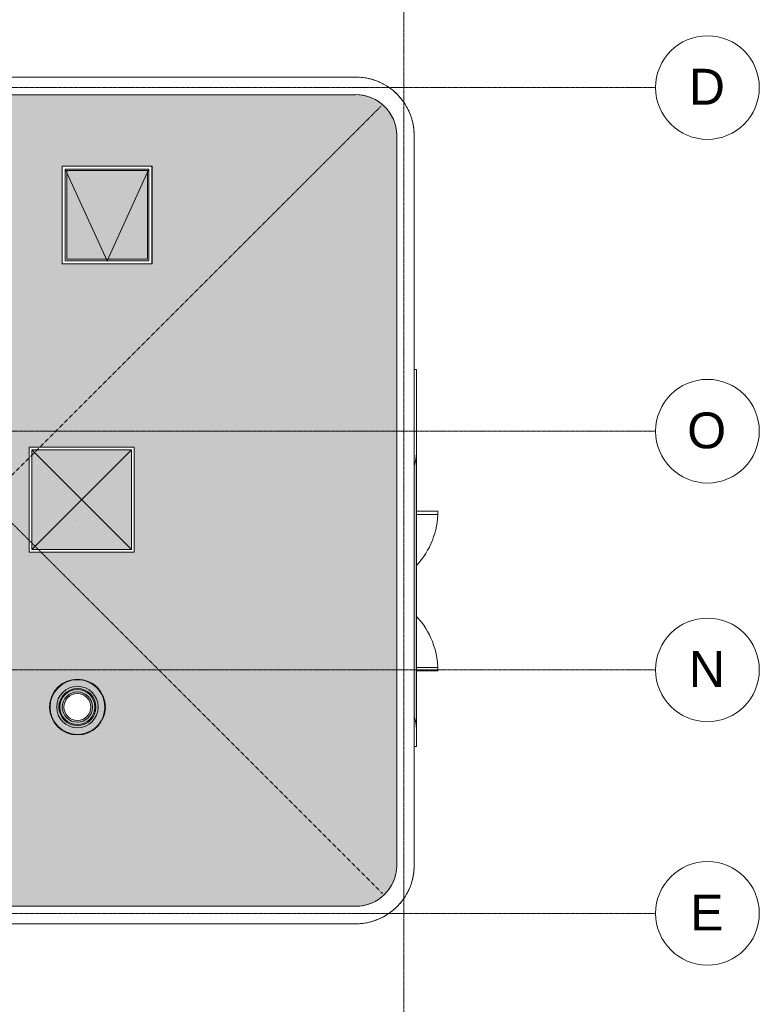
# Model space of a CAD drawing. Header units: millimetres. Extents: x -25837 to 30489, y -8455 to 31796.
# Tile 254 of 256: x 21216 to 30489, y 11671 to 24020. Entities that reach past the tile are written whole.
import ezdxf

# ---------------------------------------------------------------- set-up
doc = ezdxf.new("R2010")
doc.units = ezdxf.units.MM
doc.linetypes.add('Ligne de quadrillage', pattern=[22.225, 12.7, -3.175, 3.175, -3.175])
doc.linetypes.add('Tiret', pattern=[6.35, 3.175, -3.175])
for name, color, linetype, lineweight in [('A-DETL-HDLN', 90, 'Tiret', 9), ('A-DOOR', 31, 'Continuous', 9), ('A-FLOR', 192, 'Continuous', 9), ('A-FLOR-PATT', 8, 'Continuous', 9), ('A-GENM', 13, 'Continuous', 9), ('A-GLAZ', 151, 'Continuous', 9), ('A-WALL', 113, 'Continuous', 9), ('S-GRID', 1, 'Continuous', 9), ('S-GRID-IDEN', 1, 'Continuous', 9)]:
    doc.layers.add(name, color=color, linetype=linetype, lineweight=lineweight)
doc.styles.add('Arial', font='arial.ttf', dxfattribs={"height": 450})

# ---------------------------------------------------------------- blocks, each defined once
blk = doc.blocks.new('PVC Double - Panneaux vitrés haut - 2m x 2_20m-1043363-Niveau 2')
at = {"layer": 'A-DOOR'}
for p, q in [((-1000, -768), (-1000, -1035)), ((-960, -1035), (-960, -768)), ((960, -1035), (960, -768)), ((1000, -768), (1000, -1035)), ((-1000, -1035), (-960, -1035)), ((1000, -1035), (960, -1035))]:
    blk.add_line(p, q, dxfattribs=at)
for centre, start, end in [((-1000, -35), 270, 312.7647), ((1000, -35), 227.2353, 270)]:
    blk.add_arc(centre, 1000, start, end, dxfattribs=at)
blk = doc.blocks.new('Famille 0 - Famille 120x120-1161489-Niveau 2')
at = {"layer": 'A-GENM'}
blk.add_hatch(color=256, dxfattribs=at).paths.add_polyline_path([(22618, 17375), (22618, 18625), (21368, 18625), (21368, 17375), (22560, 17375)])
for p, q in [((22651, 18658), (21336, 18658)), ((21336, 18658), (21336, 17343)), ((22651, 17343), (22651, 18658)), ((22651, 18658), (22651, 17343)), ((22651, 18658), (22651, 18658)), ((21368, 17375), (22618, 18625)), ((21368, 18625), (22618, 17375)), ((21368, 18625), (21368, 17375)), ((22618, 18625), (21368, 18625)), ((21368, 18625), (22618, 18625)), ((21368, 17375), (21368, 18625)), ((22618, 17375), (22618, 18625)), ((22618, 18625), (22618, 17375)), ((22689, 18517), (22690, 18518)), ((21912, 17741), (21912, 17740)), ((21912, 17741), (21912, 17740)), ((21336, 17343), (22651, 17343)), ((21368, 17375), (22618, 17375)), ((22618, 17375), (21368, 17375)), ((22651, 17343), (22651, 17343))]:
    blk.add_line(p, q, dxfattribs=at)
blk = doc.blocks.new('Skydome 1 - Skydome 110x120-1160416-Niveau 2')
at = {"layer": 'A-GENM'}
blk.add_hatch(color=256, dxfattribs=at).paths.add_polyline_path([(21806, 21015), (22817, 21015), (22817, 22127), (21806, 22127), (21806, 21594)])
for q in [(21787, 22146), (22836, 22146)]:
    blk.add_line((22311, 20996), q, dxfattribs=at)
at = {"layer": 'A-GLAZ'}
for p, q in [((21748, 20958), (21748, 22184)), ((21748, 22184), (22874, 22184)), ((21787, 20996), (21787, 22146)), ((21787, 22146), (22836, 22146)), ((22836, 22146), (21787, 22146)), ((21787, 22146), (21787, 20996)), ((22817, 22127), (21806, 22127)), ((21806, 22127), (21806, 21015)), ((22817, 22127), (21806, 22127)), ((21806, 22127), (21806, 21015)), ((22817, 21015), (22817, 22127)), ((22817, 21015), (22817, 22127)), ((22836, 22146), (22836, 20996)), ((22836, 20996), (22836, 22146)), ((22874, 22184), (22875, 22184)), ((22874, 22184), (22874, 20958)), ((22875, 20958), (22875, 22184)), ((21787, 20996), (22836, 20996)), ((22836, 20996), (21787, 20996)), ((21806, 21015), (22817, 21015)), ((22817, 21015), (21806, 21015)), ((21748, 20958), (22874, 20958)), ((22874, 20958), (22875, 20958))]:
    blk.add_line(p, q, dxfattribs=at)
blk = doc.blocks.new('Tube de toiture1 - Tube de toiture-1176081-Niveau 2')
at = {"layer": 'A-GENM'}
h = blk.add_hatch(color=9, dxfattribs=at)
h.paths.add_polyline_path([(-15049, 21940), (-15055, 22005), (-15072, 22067), (-15101, 22125), (-15140, 22176), (-15192, 22222), (-15246, 22255), (-15305, 22277), (-15367, 22289), (-15431, 22289), (-15495, 22277), (-15555, 22254), (-15610, 22220), (-15661, 22171), (-15698, 22121), (-15726, 22064), (-15743, 22003), (-15749, 21940), (-15743, 21876), (-15725, 21814), (-15696, 21756), (-15657, 21705), (-15605, 21658), (-15551, 21626), (-15492, 21603), (-15430, 21592), (-15366, 21592), (-15303, 21604), (-15243, 21627), (-15188, 21661), (-15136, 21710), (-15099, 21760), (-15072, 21817), (-15055, 21877), (-15052, 21900)])
h.paths.add_polyline_path([(-15056, 21940), (-15063, 21874), (-15082, 21811), (-15110, 21757), (-15148, 21707), (-15194, 21666), (-15250, 21632), (-15306, 21611), (-15372, 21599), (-15431, 21599), (-15493, 21611), (-15555, 21636), (-15606, 21668), (-15652, 21710), (-15690, 21761), (-15719, 21821), (-15736, 21879), (-15741, 21943), (-15735, 22005), (-15715, 22070), (-15688, 22124), (-15649, 22173), (-15604, 22214), (-15551, 22247), (-15491, 22270), (-15426, 22281), (-15367, 22281), (-15304, 22270), (-15243, 22245), (-15191, 22212), (-15146, 22171), (-15107, 22120), (-15079, 22063), (-15062, 22002), (-15057, 21943)])
for points in [[(-15056, 21940), (-15062, 22003), (-15079, 22064), (-15108, 22121), (-15146, 22171), (-15192, 22214), (-15250, 22249), (-15305, 22270), (-15367, 22281), (-15430, 22281), (-15492, 22270), (-15551, 22247), (-15605, 22214), (-15652, 22171), (-15690, 22121), (-15718, 22064), (-15735, 22003), (-15741, 21940), (-15659, 21940), (-15653, 21994), (-15636, 22046), (-15609, 22093), (-15573, 22134), (-15529, 22166), (-15479, 22188), (-15426, 22199), (-15372, 22199), (-15318, 22188), (-15269, 22166), (-15225, 22134), (-15188, 22093), (-15161, 22046), (-15144, 21994), (-15139, 21940), (-15118, 21940)], [(-15056, 21940), (-15139, 21940), (-15144, 21886), (-15161, 21835), (-15188, 21787), (-15225, 21747), (-15269, 21715), (-15318, 21693), (-15372, 21682), (-15426, 21682), (-15479, 21693), (-15529, 21715), (-15573, 21747), (-15609, 21787), (-15636, 21835), (-15653, 21886), (-15659, 21940), (-15741, 21940), (-15735, 21877), (-15718, 21817), (-15690, 21760), (-15652, 21710), (-15605, 21667), (-15551, 21634), (-15492, 21611), (-15430, 21599), (-15367, 21599), (-15305, 21611), (-15246, 21634), (-15192, 21667), (-15146, 21710), (-15108, 21760), (-15079, 21817), (-15062, 21877)]]:
    blk.add_hatch(color=9, dxfattribs=at).paths.add_polyline_path(points)
h = blk.add_hatch(color=9, dxfattribs=at)
h.paths.add_polyline_path([(-15139, 21940), (-15144, 21994), (-15161, 22046), (-15188, 22093), (-15225, 22134), (-15269, 22166), (-15318, 22188), (-15372, 22199), (-15426, 22199), (-15479, 22188), (-15529, 22166), (-15573, 22134), (-15609, 22093), (-15636, 22046), (-15653, 21994), (-15659, 21940), (-15653, 21886), (-15636, 21835), (-15609, 21787), (-15573, 21747), (-15529, 21715), (-15479, 21693), (-15426, 21682), (-15372, 21682), (-15318, 21693), (-15269, 21715), (-15225, 21747), (-15188, 21787), (-15161, 21835), (-15144, 21886)])
h.paths.add_polyline_path([(-15166, 21940), (-15172, 21889), (-15189, 21840), (-15217, 21795), (-15254, 21759), (-15298, 21731), (-15347, 21714), (-15399, 21708), (-15450, 21714), (-15500, 21731), (-15544, 21759), (-15580, 21795), (-15608, 21840), (-15625, 21889), (-15631, 21943), (-15625, 21992), (-15608, 22041), (-15580, 22085), (-15544, 22122), (-15500, 22150), (-15450, 22167), (-15399, 22173), (-15347, 22167), (-15297, 22149), (-15250, 22118), (-15217, 22085), (-15189, 22041), (-15172, 21992), (-15167, 21943)])
h = blk.add_hatch(color=9, dxfattribs=at)
h.paths.add_polyline_path([(-15166, 21940), (-15173, 21994), (-15190, 22041), (-15217, 22085), (-15254, 22122), (-15298, 22150), (-15347, 22167), (-15399, 22173), (-15454, 22166), (-15501, 22149), (-15544, 22122), (-15580, 22085), (-15609, 22038), (-15625, 21992), (-15631, 21940), (-15624, 21886), (-15608, 21839), (-15580, 21795), (-15544, 21759), (-15500, 21731), (-15450, 21714), (-15399, 21708), (-15344, 21715), (-15298, 21731), (-15250, 21762), (-15217, 21795), (-15188, 21843), (-15172, 21889), (-15169, 21915)])
h.paths.add_polyline_path([(-15229, 21940), (-15235, 21897), (-15252, 21856), (-15279, 21821), (-15314, 21794), (-15355, 21777), (-15399, 21771), (-15443, 21777), (-15483, 21794), (-15518, 21821), (-15545, 21856), (-15562, 21897), (-15568, 21943), (-15562, 21984), (-15545, 22025), (-15518, 22060), (-15483, 22087), (-15443, 22104), (-15399, 22110), (-15355, 22104), (-15314, 22087), (-15279, 22060), (-15252, 22025), (-15235, 21984), (-15230, 21943)])
h = blk.add_hatch(color=9, dxfattribs=at)
h.paths.add_polyline_path([(-15179, 21940), (-15185, 21992), (-15201, 22036), (-15227, 22078), (-15262, 22112), (-15303, 22139), (-15350, 22155), (-15399, 22160), (-15450, 22154), (-15494, 22139), (-15536, 22112), (-15571, 22078), (-15597, 22036), (-15613, 21989), (-15619, 21940), (-15612, 21889), (-15597, 21845), (-15571, 21803), (-15536, 21768), (-15494, 21742), (-15448, 21726), (-15399, 21720), (-15347, 21727), (-15303, 21742), (-15262, 21768), (-15227, 21803), (-15201, 21845), (-15184, 21891)])
h.paths.add_polyline_path([(-15209, 21940), (-15214, 21895), (-15231, 21852), (-15257, 21814), (-15291, 21784), (-15331, 21763), (-15376, 21752), (-15422, 21752), (-15466, 21763), (-15507, 21784), (-15541, 21814), (-15567, 21852), (-15583, 21895), (-15588, 21943), (-15583, 21986), (-15567, 22029), (-15541, 22066), (-15507, 22097), (-15466, 22118), (-15422, 22129), (-15376, 22129), (-15331, 22118), (-15291, 22097), (-15257, 22066), (-15231, 22029), (-15214, 21986), (-15209, 21943)])
for radius, start, end in [(350, 0, 180), (343, 360, 180), (260, 0, 180), (232, 0, 180), (220, 0, 180), (190, 0, 180), (169, 0, 180), (350, 180, 360), (343, 180, 360), (260, 180, 360), (232, 180, 360), (220, 180, 0), (190, 180, 0), (169, 180, 360)]:
    blk.add_arc((-15399, 21940), radius, start, end, dxfattribs=at)
blk = doc.blocks.new('accortère3 - accortère-1436547-Niveau 2')
at = {"layer": 'A-GENM'}
for p, q in [((-13407, 26163), (-22573, 26163)), ((-13409, 25943), (-22572, 25943)), ((-23300, 25428), (-23300, 16295)), ((-23080, 25428), (-23080, 16295)), ((-12900, 16259), (-12900, 25428)), ((-12680, 16254), (-12680, 25428)), ((-22566, 15780), (-19112, 15780)), ((-15477, 15770), (-13415, 15770)), ((-22566, 15560), (-18944, 15560)), ((-15636, 15550), (-13415, 15550))]:
    blk.add_line(p, q, dxfattribs=at)
for centre, radius, start, end in [((-22566, 25428), 735, 90.6028, 179.9974), ((-22566, 25428), 735, 117.858, 119.8233), ((-22566, 25428), 735, 114.1891, 116.1699), ((-22566, 25428), 735, 110.5133, 112.5167), ((-22566, 25428), 735, 106.8261, 108.8639), ((-22566, 25428), 735, 103.1179, 105.2113), ((-22566, 25428), 735, 99.3634, 101.5589), ((-22566, 25428), 735, 95.4697, 97.9067), ((-22566, 25428), 735, 90.6028, 94.1786), ((-13415, 25428), 735, 360, 89.3972), ((-13415, 25428), 735, 85.8213, 89.3972), ((-13415, 25428), 735, 82.093, 84.5301), ((-13415, 25428), 735, 78.4407, 80.6363), ((-13415, 25428), 735, 74.7882, 76.8817), ((-13415, 25428), 735, 71.1355, 73.1734), ((-13415, 25428), 735, 67.4826, 69.4861), ((-13415, 25428), 735, 63.8294, 65.8102), ((-13415, 25428), 735, 60.1758, 62.1412), ((-22566, 25428), 735, 136.1581, 138.0988), ((-22566, 25428), 735, 132.5014, 134.4421), ((-22566, 25428), 515, 90.7105, 179.9974), ((-22566, 25428), 735, 128.8436, 130.7865), ((-22566, 25428), 735, 125.1842, 127.1315), ((-22566, 25428), 735, 121.5226, 123.4772), ((-22566, 25428), 515, 99.4326, 101.1698), ((-22566, 25428), 515, 95.0714, 96.5213), ((-13415, 25428), 515, 360, 89.2894), ((-13415, 25428), 515, 83.4786, 84.9284), ((-13415, 25428), 515, 78.8299, 80.5672), ((-13415, 25428), 735, 56.5219, 58.4765), ((-13415, 25428), 735, 52.8674, 54.8148), ((-13415, 25428), 735, 49.2124, 51.1553), ((-13415, 25428), 735, 45.5566, 47.4973), ((-13415, 25428), 735, 41.8998, 43.8406), ((-22566, 25428), 735, 147.123, 149.0776), ((-22566, 25428), 735, 143.4687, 145.416), ((-22566, 25428), 735, 139.8137, 141.7566), ((-22566, 25428), 515, 129.975, 131.997), ((-22566, 25428), 515, 125.6094, 127.6255), ((-22566, 25428), 515, 121.2449, 123.2503), ((-22566, 25428), 515, 116.8812, 118.87), ((-22566, 25428), 515, 112.5183, 114.4815), ((-22566, 25428), 515, 108.156, 110.0795), ((-22566, 25428), 515, 103.7941, 105.6523), ((-13415, 25428), 515, 74.3473, 76.2056), ((-13415, 25428), 515, 69.92, 71.8436), ((-13415, 25428), 515, 65.5178, 67.4811), ((-13415, 25428), 515, 61.1292, 63.118), ((-13415, 25428), 515, 56.7487, 58.7543), ((-13415, 25428), 515, 52.3735, 54.3896), ((-13415, 25428), 515, 48.0019, 50.0239), ((-13415, 25428), 735, 38.2419, 40.1848), ((-13415, 25428), 735, 34.5824, 36.5298), ((-13415, 25428), 735, 30.9207, 32.8753), ((-22566, 25428), 735, 158.0835, 160.0869), ((-22566, 25428), 735, 154.4303, 156.4111), ((-22566, 25428), 735, 150.7769, 152.7422), ((-22566, 25428), 515, 147.4577, 149.4631), ((-22566, 25428), 515, 143.0826, 145.0986), ((-22566, 25428), 515, 138.711, 140.733), ((-22566, 25428), 515, 134.3421, 136.3659), ((-13415, 25428), 515, 43.6328, 45.6567), ((-13415, 25428), 515, 39.2656, 41.2876), ((-13415, 25428), 515, 34.8998, 36.916), ((-13415, 25428), 515, 30.5352, 32.5407), ((-13415, 25428), 735, 27.256, 29.2214), ((-13415, 25428), 735, 23.5869, 25.5678), ((-13415, 25428), 735, 19.911, 21.9146), ((-22566, 25428), 735, 169.0413, 171.2368), ((-22566, 25428), 735, 165.3889, 167.4823), ((-22566, 25428), 735, 161.7363, 163.7741), ((-22566, 25428), 515, 160.6285, 162.5521), ((-22566, 25428), 515, 156.2265, 158.1897), ((-22566, 25428), 515, 151.838, 153.8268), ((-13415, 25428), 515, 26.1714, 28.1602), ((-13415, 25428), 515, 21.8084, 23.7716), ((-13415, 25428), 515, 17.4459, 19.3695), ((-13415, 25428), 735, 16.2238, 18.2616), ((-13415, 25428), 735, 12.5155, 14.609), ((-13415, 25428), 735, 8.7608, 10.9565), ((-22566, 25428), 735, 176.4217, 179.9974), ((-22566, 25428), 735, 172.6935, 175.1304), ((-22566, 25428), 515, 174.1868, 175.6366), ((-22566, 25428), 515, 169.5382, 171.2754), ((-22566, 25428), 515, 165.0557, 166.9139), ((-13415, 25428), 515, 13.0839, 14.9422), ((-13415, 25428), 515, 8.7223, 10.4596), ((-13415, 25428), 515, 4.361, 5.811), ((-13415, 25428), 735, 4.8671, 7.3042), ((-13415, 25428), 735, 360, 3.5759), ((-17295, 15621), 1824, 4.6982, 174.9865), ((-17295, 15621), 1824, 100.2119, 101.5107), ((-17295, 15621), 1824, 97.8417, 99.177), ((-17295, 15621), 1824, 95.4419, 96.8433), ((-17295, 15621), 1824, 92.1435, 94.5096), ((-17295, 15621), 1824, 85.1751, 87.5412), ((-17295, 15621), 1824, 82.8414, 84.2428), ((-17295, 15621), 1824, 80.5077, 81.843), ((-17295, 15621), 1824, 78.174, 79.4728), ((-17295, 15621), 1824, 111.9459, 113.18), ((-17295, 15621), 1824, 109.6055, 110.846), ((-17295, 15621), 1824, 107.2632, 108.5121), ((-17295, 15621), 1824, 104.9181, 106.1783), ((-17295, 15621), 1824, 102.5686, 103.8445), ((-17295, 15621), 1824, 75.8402, 77.1161), ((-17295, 15621), 1824, 73.5064, 74.7666), ((-17295, 15621), 1824, 71.1726, 72.4215), ((-17295, 15621), 1824, 68.8387, 70.0792), ((-17295, 15621), 1824, 66.5047, 67.7388), ((-17295, 15621), 1824, 121.2967, 122.5165), ((-17295, 15621), 1824, 118.9601, 120.1823), ((-17295, 15621), 1824, 116.6229, 117.8481), ((-17295, 15621), 1824, 114.2849, 115.514), ((-17295, 15621), 1824, 64.1707, 65.3998), ((-17295, 15621), 1824, 61.8366, 63.0618), ((-17295, 15621), 1824, 59.5024, 60.7246), ((-17295, 15621), 1824, 57.1682, 58.388), ((-17295, 15621), 1824, 128.304, 129.52), ((-17295, 15621), 1824, 125.9686, 127.1854), ((-17295, 15621), 1824, 123.6328, 124.8509), ((-17295, 15621), 1824, 54.8338, 56.0519), ((-17295, 15621), 1824, 52.4993, 53.7161), ((-17295, 15621), 1824, 50.1647, 51.3807), ((-17295, 15621), 1824, 132.9741, 134.1897), ((-17295, 15621), 1824, 130.6392, 131.8547), ((-17295, 15621), 1824, 47.8299, 49.0455), ((-17295, 15621), 1824, 45.495, 46.7106), ((-17295, 15621), 1824, 137.6435, 138.8603), ((-17295, 15621), 1824, 135.3089, 136.5249), ((-17295, 15621), 1824, 43.1598, 44.3758), ((-17295, 15621), 1824, 40.8244, 42.0412), ((-17295, 15621), 1824, 144.6466, 145.8688), ((-17295, 15621), 1824, 142.3124, 143.5322), ((-17295, 15621), 1824, 139.978, 141.1961), ((-17295, 15621), 1824, 38.4886, 39.7067), ((-17295, 15621), 1824, 36.1525, 37.3723), ((-17295, 15621), 1824, 149.3149, 150.544), ((-17295, 15621), 1824, 146.9808, 148.206), ((-17295, 15621), 1824, 33.8159, 35.0381), ((-17295, 15621), 1824, 31.4787, 32.7039), ((-17295, 15621), 1824, 151.6489, 152.883), ((-17295, 15621), 1824, 29.1407, 30.3698), ((-17295, 15621), 1824, 26.8017, 28.0358), ((-17295, 15621), 1824, 156.3168, 157.5657), ((-17295, 15621), 1824, 153.9828, 155.2234), ((-17295, 15621), 1824, 24.4613, 25.7018), ((-17295, 15621), 1824, 22.119, 23.3679), ((-22566, 16295), 735, 180, 270), ((-22566, 16295), 515, 180, 270), ((-17295, 15621), 1824, 160.9844, 162.2602), ((-17295, 15621), 1824, 158.6506, 159.9108), ((-17295, 15621), 1824, 19.7739, 21.0341), ((-17295, 15621), 1824, 17.4244, 18.7003), ((-13415, 16285), 515, 270, 357.1564), ((-13415, 16285), 735, 270, 357.6199), ((-17295, 15621), 1824, 165.6519, 166.9871), ((-17295, 15621), 1824, 163.3182, 164.617), ((-17295, 15621), 1824, 15.0677, 16.3665), ((-17295, 15621), 1824, 12.6975, 14.0328), ((-17295, 15621), 1824, 167.9856, 169.3869), ((-17295, 15621), 1824, 10.2977, 11.6991), ((-17295, 15621), 1824, 170.3193, 172.6853), ((-17295, 15621), 1824, 6.9994, 9.3654)]:
    blk.add_arc(centre, radius, start, end, dxfattribs=at)
blk.add_open_spline([(-12900, 16259), (-12876, 16259), (-12827, 16257), (-12754, 16256), (-12705, 16255), (-12680, 16254)], degree=3, dxfattribs=at)
for points, knots in [([(-19112, 15780), (-19077, 15742), (-19022, 15684), (-18965, 15626), (-18944, 15606)], [-1, -1, -1, -1, -0.5, -0.2129134, -0.2129134, -0.2129134, -0.2129134]), ([(-15477, 15770), (-15512, 15732), (-15564, 15677), (-15618, 15623), (-15636, 15605)], [0, 0, 0, 0, 0.5, 0.7425256, 0.7425256, 0.7425256, 0.7425256])]:
    blk.add_open_spline(points, degree=3, knots=knots, dxfattribs=at)
blk = doc.blocks.new('Quadrillage - Extrémité de la ligne de quadrillage - Cercle-11506-Niveau 2')
at = {"layer": 'S-GRID-IDEN'}
blk.add_circle((0, 0), 6.5, dxfattribs=at)

msp = doc.modelspace()

# ---------------------------------------------------------------- hatches: boundary and pattern name
at = {"layer": 'A-FLOR-PATT'}
h = msp.add_hatch(color=10, dxfattribs=at)
h.paths.add_polyline_path([(20915.403, 12900.301), (25442.329, 12900.859), (25475.769, 12902.763), (25517.555, 12908.437), (25547.289, 12914.304), (25591.245, 12927.056), (25623.583, 12938.884), (25661.928, 12956.585), (25695.137, 12975.007), (25728.589, 12997.134), (25760.217, 13021.799), (25789.829, 13048.85), (25817.245, 13078.124), (25849.84, 13120.541), (25864.841, 13142.619), (25890.323, 13189.296), (25901.849, 13213.719), (25916.092, 13251.213), (25927.374, 13289.702), (25937.053, 13339.936), (25941.476, 13381.956), (25942.855, 13422.407), (25941.812, 22592.227), (25939.624, 22620.999), (25935.232, 22653.633), (25924.004, 22702.511), (25916.095, 22729.496), (25901.853, 22766.989), (25881.171, 22809.502), (25864.847, 22838.088), (25833.745, 22881.966), (25808.697, 22911.719), (25789.839, 22931.855), (25752.351, 22965.05), (25717.074, 22991.197), (25686.952, 23010.249), (25647.625, 23030.848), (25611.108, 23046.394), (25576.958, 23058.113), (25547.311, 23066.407), (25503.26, 23074.724), (25468.13, 23078.85), (25399.748, 23080.414), (16285.067, 23079.65), (16210.466, 23073.171), (16135.673, 23055.215), (16061.031, 23024.297), (15992.145, 22982.084), (15930.711, 22929.614), (15878.241, 22868.18), (15836.027, 22799.294), (15805.11, 22724.652), (15786.168, 22645.052), (15779.911, 22558.171), (15779.911, 19111.557), (15854.748, 19103.433), (15929.186, 19092.226), (16003.099, 19077.958), (16076.36, 19060.652), (16148.844, 19040.337), (16220.428, 19017.048), (16315.097, 18980.715), (16383.999, 18950.653), (16439.886, 18923.873), (16499.944, 18892.386), (16560.645, 18857.556), (16624.336, 18817.429), (16686.316, 18774.707), (16746.481, 18729.465), (16804.727, 18681.778), (16860.956, 18631.728), (16915.071, 18579.4), (16966.981, 18524.883), (17016.597, 18468.271), (17063.834, 18409.66), (17108.613, 18349.149), (17150.856, 18286.842), (17190.492, 18222.844), (17228.723, 18154.778), (17261.677, 18090.217), (17293.731, 18020.285), (17321.682, 17952.172), (17347.542, 17880.841), (17370.099, 17809.649), (17389.855, 17737.011), (17406.598, 17663.619), (17420.678, 17586.93), (17430.93, 17515.076), (17438.576, 17438.528), (17442.935, 17364.748), (17444.262, 17289.135), (17442.516, 17214.51), (17434.859, 17113.13), (17426.492, 17042.969), (17415.448, 16973.299), (17401.764, 16904.256), (17385.49, 16835.974), (17366.686, 16768.587), (17343.096, 16695.926), (17318.039, 16628.046), (17288.251, 16556.789), (17257.275, 16490.333), (17214.574, 16409.271), (17185.362, 16358.1), (17145.31, 16294.228), (17102.789, 16232.248), (17057.678, 16171.984), (17010.119, 16113.634), (16960.192, 16057.295), (16907.983, 16003.065), (16834.556, 15934.289), (16797.077, 15901.296), (16720.625, 15840.591), (16678.157, 15809.019), (16598.953, 15756.066), (16550.153, 15725.799), (16465.913, 15679.176), (16419.561, 15655.389), (16332.105, 15615.916), (16281.648, 15595.081), (16193.193, 15563.58), (16139.231, 15546.352), (16040.645, 15520.447), (15971.914, 15505.53), (15902.498, 15493.238), (15832.532, 15483.612), (15769.911, 15477.162), (15771.065, 13384.191), (15773.092, 13360.64), (15776.295, 13334.232), (15783.255, 13298.072), (15795.159, 13255.796), (15810.521, 13214.811), (15826.155, 13181.045), (15841.173, 13153.183), (15868.744, 13111.712), (15886.75, 13088.016), (15922.267, 13049.409), (15946.727, 13026.539), (15980.965, 12999.276), (16014.088, 12976.973), (16035.237, 12964.18), (16070.179, 12946.521), (16115.312, 12928.643), (16148.857, 12918.116), (16186.566, 12909.29), (16220.232, 12903.729), (16261.864, 12900.301), (17625.777, 12900.301)])
h.paths.add_polyline_path([(21940.339, 15048.748), (21876.027, 15054.707), (21813.905, 15072.383), (21756.088, 15101.172), (21704.546, 15140.095), (21658.241, 15192.335), (21625.74, 15246.075), (21603.317, 15305.014), (21591.832, 15367.001), (21591.832, 15431.042), (21603.7, 15494.53), (21627.032, 15554.756), (21661.033, 15609.67), (21709.587, 15661.208), (21760.027, 15698.285), (21816.608, 15725.882), (21876.027, 15742.788), (21943.41, 15748.463), (22004.652, 15742.788), (22066.774, 15725.113), (22124.59, 15696.324), (22176.133, 15657.401), (22222.437, 15605.16), (22254.939, 15551.421), (22277.361, 15492.482), (22288.846, 15431.042), (22288.846, 15366.454), (22276.027, 15300.51), (22253.646, 15242.739), (22219.645, 15187.826), (22171.091, 15136.288), (22120.651, 15099.21), (22064.071, 15071.613), (22004.652, 15054.707), (21943.41, 15049.032)])
h.paths.add_polyline_path([(21335.705, 17342.858), (21335.705, 18657.858), (22650.944, 18657.858), (22650.505, 17342.858), (21368.2, 17342.858)])
h.paths.add_polyline_path([(17981.691, 20918.316), (16855.027, 20918.316), (16854.258, 21593.829), (16855.354, 22143.716), (17985.174, 22143.716), (17985.174, 20918.316)])
h.paths.add_polyline_path([(22816.58, 20958.316), (21748.492, 20958.316), (21748.492, 22183.716), (22874.829, 22183.716), (22873.721, 20958.316), (22835.627, 20958.316)])
msp.add_hatch(color=256, dxfattribs=at).paths.add_polyline_path([(26191.605, 15122.088), (26191.605, 18583.628), (26178.278, 18488.468), (26162.855, 18427.524), (26162.855, 15278.191), (26182.285, 15193.394)])

# ---------------------------------------------------------------- linework, layer by layer
at = {"layer": 'A-DETL-HDLN'}
for p, q in [((15882.489, 13071.969), (25746.628, 22936.108)), ((15923.462, 22901.652), (25766.388, 13058.726))]:
    msp.add_line(p, q, dxfattribs=at)
at = {"layer": 'A-FLOR'}
for p, q in [((26191.605, 15122.088), (26191.605, 18583.628)), ((26173.383, 18466.294), (26163.12, 18427.475))]:
    msp.add_line(p, q, dxfattribs=at)
at = {"layer": 'A-FLOR', "flags": 128}
msp.add_lwpolyline([(26191.605, 18583.628), (26180.957, 18502.168), (26179.525, 18494.68)], dxfattribs=at)
at = {"layer": 'A-WALL'}
for p, q in [((26191.605, 19633.178), (26162.855, 19633.178)), ((26191.605, 19633.178), (26191.605, 18583.628)), ((26191.605, 15122.088), (26191.605, 14902.742)), ((26162.855, 14902.742), (26191.605, 14902.742))]:
    msp.add_line(p, q, dxfattribs=at)
at = {"layer": 'A-WALL', "flags": 128}
msp.add_lwpolyline([(26191.605, 15122.088), (26180.957, 15203.552), (26163.12, 15278.238)], dxfattribs=at)
at = {"layer": 'A-WALL'}
msp.add_arc((25432.279, 18641.452), 761.524, 343.983733, 355.6452263, dxfattribs=at)
at = {"layer": 'S-GRID', "linetype": 'Ligne de quadrillage', "lineweight": 18}
for p, q in [((26031.644, -8454.75), (26031.644, 30496.271)), ((-23088.074, 23169.164), (29188.751, 23169.164)), ((-23088.074, 18858.989), (29188.751, 18858.989)), ((-23088.074, 15865.239), (29188.751, 15865.239)), ((-23088.074, 12811.551), (29188.751, 12811.551))]:
    msp.add_line(p, q, dxfattribs=at)

# ---------------------------------------------------------------- block references
at = {"layer": 'A-DOOR', "rotation": 90.00000000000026}
msp.add_blockref('PVC Double - Panneaux vitrés haut - 2m x 2_20m-1043363-Niveau 2', (25423.793, 16855.358), dxfattribs=at)
at = {"layer": 'A-GENM', "rotation": 270.0000000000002}
for name in ['accortère3 - accortère-1436547-Niveau 2', 'Tube de toiture1 - Tube de toiture-1176081-Niveau 2']:
    msp.add_blockref(name, (0, 0), dxfattribs=at)
at = {"layer": 'A-GENM'}
for name in ['Skydome 1 - Skydome 110x120-1160416-Niveau 2', 'Famille 0 - Famille 120x120-1161489-Niveau 2']:
    msp.add_blockref(name, (0, 0), dxfattribs=at)
at = {"layer": 'S-GRID-IDEN', "xscale": 99.99999999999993, "yscale": 99.99999999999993, "zscale": 99.99999999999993, "rotation": 269.9999999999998}
for p in [(29838.751, 23169.164), (29838.751, 18858.989), (29838.751, 15865.239), (29838.751, 12811.551)]:
    msp.add_blockref('Quadrillage - Extrémité de la ligne de quadrillage - Cercle-11506-Niveau 2', p, dxfattribs=at)

# ---------------------------------------------------------------- texts
at = {"layer": 'S-GRID-IDEN', "char_height": 450, "attachment_point": 1, "style": 'Arial'}
for s, insert, width in [('D', (29604.671, 23404.432), 553.16437), ('O', (29584.671, 19094.257), 601.26562), ('N', (29604.671, 16100.507), 553.16437), ('E', (29621.171, 13046.819), 513.08)]:
    msp.add_mtext(s, dxfattribs=dict(at, insert=insert, width=width))

doc.saveas('drawing.dxf')
